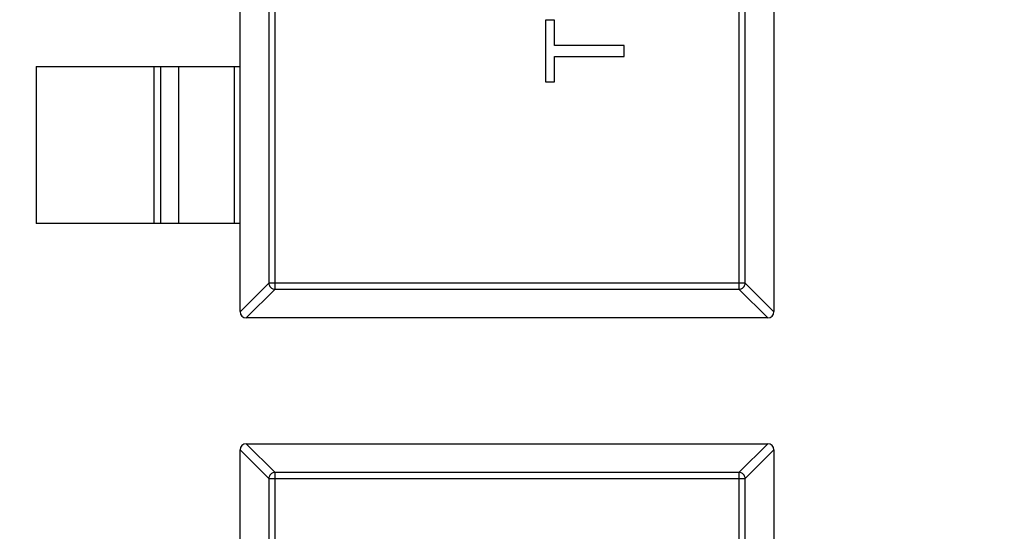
# Model space of a CAD drawing. Header units: millimetres. Extents: x -21 to 173, y -170 to -77.
# Tile 51 of 95: x 114.08 to 117.21, y -122.16 to -120.53. Entities that reach past the tile are written whole.
import ezdxf

# ---------------------------------------------------------------- set-up
doc = ezdxf.new("R2010")
doc.units = ezdxf.units.MM
doc.header["$LTSCALE"] = 1.21
doc.header["$MEASUREMENT"] = 0
doc.header["$PDMODE"] = 3
doc.header["$PDSIZE"] = 0.3125
doc.layers.get('0').update_dxf_attribs({"linetype": 'CONTINUOUS'})
doc.layers.get('DEFPOINTS').update_dxf_attribs({"linetype": 'CONTINUOUS'})
doc.layers.add('Dim', color=3, linetype='CONTINUOUS', lineweight=25)
doc.styles.get("Standard").update_dxf_attribs({"font": 'txt', "width": 0.8})
doc.dimstyles.get("Standard").update_dxf_attribs({"dimtxt": 0.15625, "dimasz": 0.1875, "dimexe": 0.125, "dimexo": 0.0625, "dimgap": 0.09, "dimtad": 0, "dimtih": 1, "dimtoh": 1, "dimzin": 4, "dimdsep": 46, "dimtxsty": 'STANDARD', "dimblk": '_FILLED', "dimblk1": '_FILLED', "dimblk2": '_FILLED', "dimcen": 0.09, "dimazin": 1, "dimtp": 0.01, "dimtm": 0.01, "dimtfac": 1, "dimtofl": 0, "dimtmove": 0, "dimatfit": 3, "dimldrblk": '_FILLED', "dimfxl": 1, "dimtolj": 1, "dimtzin": 4, "dimarcsym": 0})

# ---------------------------------------------------------------- blocks, each defined once
blk = doc.blocks.new('_FILLED')
at = {"color": 0, "linetype": 'ByBlock'}
blk.add_solid([(0, 0), (-1, 0.1667), (-1, -0.1667)], dxfattribs=at)
blk = doc.blocks.new('*D65')
at = {"layer": 'DEFPOINTS', "color": 0}
for p in [(105.5298, -92.6324), (171.1468, -92.6324), (151.3452, -159.3324)]:
    blk.add_point(p, dxfattribs=at)
at = {"layer": 'Dim', "color": 0, "lineweight": -2}
for p, q in [((105.5923, -92.6324), (171.2718, -92.6324)), ((171.1468, -95.1324), (171.1468, -122.059)), ((171.1468, -156.8324), (171.1468, -129.9057)), ((151.4077, -159.3324), (171.2718, -159.3324))]:
    blk.add_line(p, q, dxfattribs=at)
at = {"layer": 'Dim', "color": 0, "lineweight": -2, "xscale": 2.5, "yscale": 2.5, "zscale": 2.5}
for p, rotation in [((171.1468, -92.6324), 90), ((171.1468, -159.3324), 270)]:
    blk.add_blockref('_FILLED', p, dxfattribs=dict(at, rotation=rotation))
at = {"layer": 'Dim', "color": 0, "insert": (171.1468, -125.9824), "char_height": 2.5, "attachment_point": 5, "rotation": 90, "line_spacing_factor": 2.5}
blk.add_mtext('\\A1;66.70', dxfattribs=at)

msp = doc.modelspace()

# ---------------------------------------------------------------- linework, layer by layer
at = {"color": 7, "linetype": 'Continuous'}
for p, q in [((114.7794, -121.4624), (114.7794, -118.5024)), ((116.4794, -118.5024), (116.4794, -121.4624)), ((114.8906, -121.391), (114.8906, -118.5739)), ((116.3683, -118.5739), (116.3683, -121.391)), ((114.8709, -118.5936), (114.8709, -121.3713)), ((116.388, -121.3713), (116.388, -118.5936)), ((115.7522, -120.5353), (115.7522, -120.7308)), ((115.7811, -120.5353), (115.7522, -120.5353)), ((115.7811, -120.6154), (115.7811, -120.5353)), ((116.0022, -120.6154), (115.7811, -120.6154)), ((116.0022, -120.6507), (116.0022, -120.6154)), ((115.7811, -120.7308), (115.7811, -120.6507)), ((115.7811, -120.6507), (116.0022, -120.6507)), ((114.1294, -120.6824), (114.1294, -121.1824)), ((114.1294, -120.6824), (114.7794, -120.6824)), ((114.5056, -121.1824), (114.5056, -120.6824)), ((114.5254, -120.6824), (114.5254, -121.1824)), ((114.5834, -120.6824), (114.5834, -121.1824)), ((114.7617, -121.1824), (114.7617, -120.6824)), ((115.7522, -120.7308), (115.7811, -120.7308)), ((114.7794, -121.1824), (114.1294, -121.1824)), ((114.7794, -121.4627), (114.8709, -121.3713)), ((114.8906, -121.391), (114.7991, -121.4824)), ((116.388, -121.3713), (114.8709, -121.3713)), ((114.8906, -121.391), (116.3683, -121.391)), ((116.4597, -121.4824), (116.3683, -121.391)), ((116.388, -121.3713), (116.4794, -121.4627)), ((116.4594, -121.4824), (114.7994, -121.4824)), ((114.7991, -121.8824), (114.8906, -121.9739)), ((114.7994, -121.8824), (116.4594, -121.8824)), ((116.3683, -121.9739), (116.4597, -121.8824)), ((114.8709, -121.9936), (114.7794, -121.9021)), ((114.7794, -124.8624), (114.7794, -121.9024)), ((116.4794, -121.9021), (116.388, -121.9936)), ((116.4794, -121.9024), (116.4794, -124.8624)), ((114.8906, -124.791), (114.8906, -121.9739)), ((116.3683, -121.9739), (114.8906, -121.9739)), ((116.3683, -121.9739), (116.3683, -124.791)), ((114.8709, -121.9936), (114.8709, -124.7713)), ((114.8709, -121.9936), (116.388, -121.9936)), ((116.388, -124.7713), (116.388, -121.9936))]:
    msp.add_line(p, q, dxfattribs=at)
for centre, start, end in [((114.7994, -121.4624), 180, 270), ((116.4594, -121.4624), 270, 0), ((114.7994, -121.9024), 90, 180), ((116.4594, -121.9024), 0, 90)]:
    msp.add_arc(centre, 0.02, start, end, dxfattribs=at)
for points in [[(114.8709, -121.3713), (114.8709, -121.3739), (114.8721, -121.3789), (114.8765, -121.3854), (114.8829, -121.3898), (114.888, -121.3909), (114.8906, -121.391)], [(116.3683, -121.391), (116.3708, -121.3909), (116.3759, -121.3898), (116.3824, -121.3854), (116.3868, -121.3789), (116.3879, -121.3739), (116.388, -121.3713)], [(114.8906, -121.9739), (114.888, -121.9739), (114.8829, -121.9751), (114.8765, -121.9795), (114.8721, -121.9859), (114.8709, -121.991), (114.8709, -121.9936)], [(116.388, -121.9936), (116.3879, -121.991), (116.3868, -121.9859), (116.3824, -121.9795), (116.3759, -121.9751), (116.3708, -121.9739), (116.3683, -121.9739)]]:
    msp.add_open_spline(points, degree=3, knots=[0, 0, 0, 0, 0.249032, 0.5, 0.750968, 1, 1, 1, 1], dxfattribs=at)

# ---------------------------------------------------------------- dimensions: what is measured, and where the dimension line sits
at = {"layer": 'Dim'}
dim = msp.add_linear_dim(base=(171.1468, -92.6324), p1=(151.3452, -159.3324), p2=(105.5298, -92.6324), angle=90, dimstyle='STANDARD', override={"dimtxt": 2.5, "dimasz": 2.5, "dimtih": 0, "dimtoh": 0, "dimzin": 0, "dimcen": 0.198, "dimadec": 0, "dimazin": 0, "dimtp": 0, "dimtm": 0, "dimtdec": 4, "dimtzin": 0}, dxfattribs=at)
dim.commit()
dim.dimension.update_dxf_attribs({"geometry": '*D65', "text_midpoint": (171.1468, -125.9824)})

doc.saveas('drawing.dxf')
